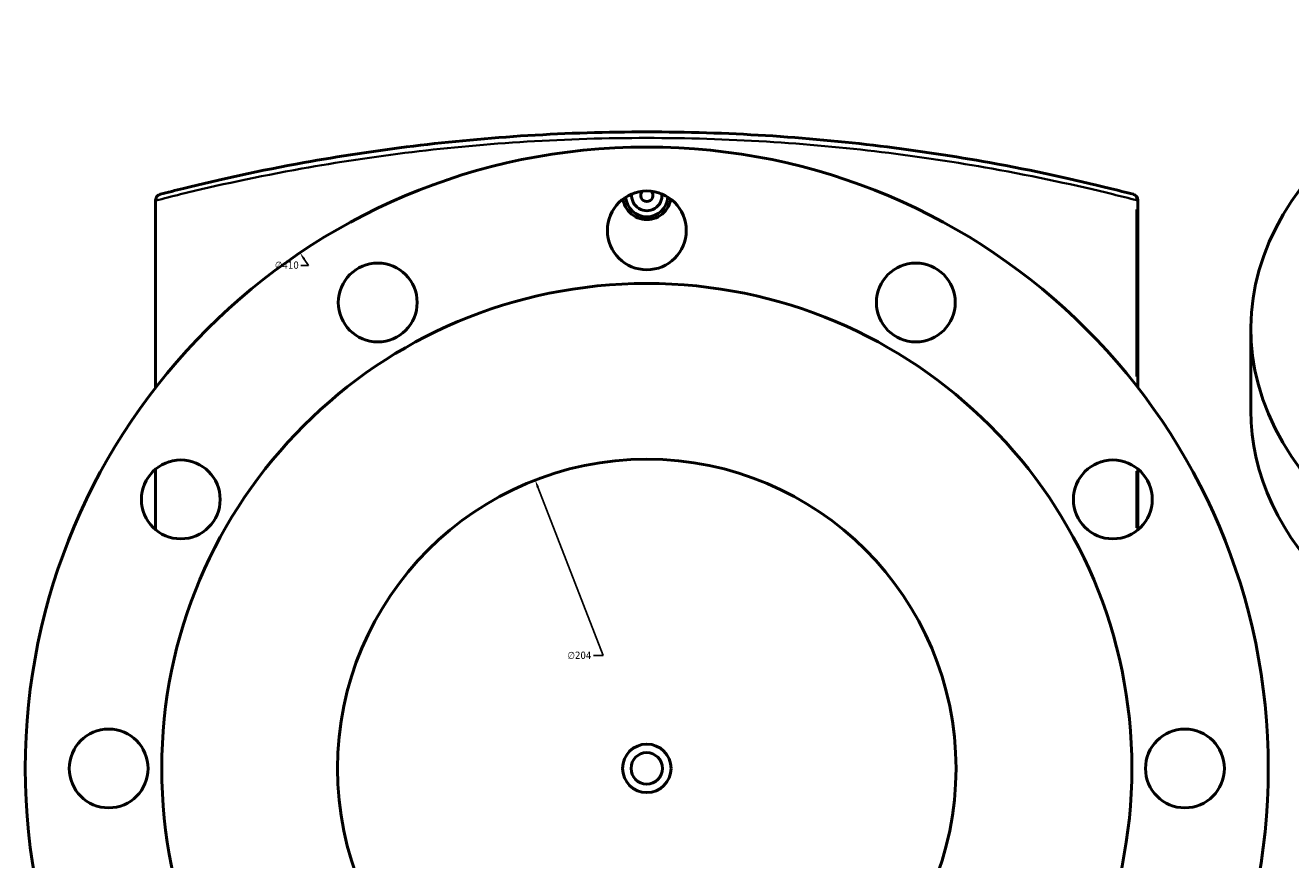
# Model space of a CAD drawing. Header units: millimetres. Extents: x -579 to 1116, y -250 to 929.
# Tile 8 of 10: x 259 to 677, y 629 to 904. Entities that reach past the tile are written whole.
import ezdxf

# ---------------------------------------------------------------- set-up
doc = ezdxf.new("R2010")
doc.units = ezdxf.units.MM
for name, color, linetype, lineweight in [('Dimension (ANSI)', 7, 'Continuous', 25), ('Visible (ANSI)', 7, 'Continuous', 50), ('Visible Narrow (ANSI)', 7, 'Continuous', 35)]:
    doc.layers.add(name, color=color, linetype=linetype, lineweight=lineweight)
doc.styles.add('Note Text (ANSI)', font='tahoma.ttf')
doc.dimstyles.new('Default - mm (ANSI)', dxfattribs={"dimtxt": 2.4, "dimasz": 2.5, "dimexe": 3.175, "dimexo": 1.6002, "dimgap": 0.8, "dimtad": 0, "dimtoh": 1, "dimdec": 0, "dimrnd": 1e-08, "dimzin": 4, "dimdsep": 46, "dimtxsty": 'Note Text (ANSI)', "dimcen": 0.09, "dimdle": 10, "dimclrd": 256, "dimclre": 256, "dimclrt": 5, "dimadec": 1, "dimazin": 1, "dimtfac": 1.27, "dimtofl": 0, "dimtmove": 0, "dimatfit": 3, "dimfxl": 1, "dimtolj": 1, "dimtzin": 4, "dimlwd": -1, "dimlwe": -1, "dimarcsym": 0})

# ---------------------------------------------------------------- blocks, each defined once
blk = doc.blocks.new('*D7')
at = {"layer": 'Defpoints', "color": 0, "transparency": 16777216}
for p in [(427.65, 753.83), (501.32, 563.6)]:
    blk.add_point(p, dxfattribs=at)
at = {"layer": 'Dimension (ANSI)', "transparency": 16777216}
for p, q in [((450.06, 695.94), (428.55, 751.5)), ((446.92, 695.94), (450.06, 695.94))]:
    blk.add_line(p, q, dxfattribs=at)
blk.add_solid([(428.94, 751.65), (428.16, 751.35), (427.65, 753.83)], dxfattribs=at)
at = {"layer": 'Dimension (ANSI)', "color": 5, "transparency": 16777216, "insert": (438.32, 697.24), "char_height": 2.4, "attachment_point": 1, "style": 'Note Text (ANSI)'}
blk.add_mtext('\\A1;∅204', dxfattribs=at)
blk = doc.blocks.new('*D8')
at = {"layer": 'Defpoints', "color": 0, "transparency": 16777216}
for p in [(350.07, 828.82), (578.9, 488.61)]:
    blk.add_point(p, dxfattribs=at)
at = {"layer": 'Dimension (ANSI)', "transparency": 16777216}
for p, q in [((352.86, 824.67), (351.47, 826.74)), ((350.36, 824.67), (352.86, 824.67))]:
    blk.add_line(p, q, dxfattribs=at)
blk.add_solid([(351.81, 826.97), (351.12, 826.51), (350.07, 828.82)], dxfattribs=at)
at = {"layer": 'Dimension (ANSI)', "color": 5, "transparency": 16777216, "insert": (341.82, 825.96), "char_height": 2.4, "attachment_point": 1, "style": 'Note Text (ANSI)'}
blk.add_mtext('\\A1;∅410', dxfattribs=at)

msp = doc.modelspace()

# ---------------------------------------------------------------- linework, layer by layer
at = {"layer": 'Visible (ANSI)'}
for p, q in [((302.48, 846.17), (302.48, 846.04)), ((302.48, 784.34), (302.48, 846.04)), ((626.48, 784.34), (626.48, 846.17)), ((663.7, 776.78), (663.7, 803.72)), ((302.48, 737.44), (302.48, 757.48)), ((626.48, 737.44), (626.48, 757.48))]:
    msp.add_line(p, q, dxfattribs=at)
for centre, radius in [((464.48, 658.71), 205), ((464.48, 836.21), 13), ((375.73, 812.43), 13), ((553.23, 812.43), 13), ((464.48, 658.71), 160), ((310.76, 747.46), 13), ((464.48, 658.71), 102), ((618.2, 747.46), 13), ((286.98, 658.71), 13), ((641.98, 658.71), 13), ((464.48, 658.71), 8), ((464.48, 658.71), 5.2)]:
    msp.add_circle(centre, radius, dxfattribs=at)
for centre, radius, start, end in [((464.48, 847.71), 5, 174.1356, 5.8644), ((464.48, 847.71), 2, 134.6057, 45.3943), ((624.48, 846.17), 2, 0, 75.3673), ((464.48, 847.71), 7, 184.3637, 355.6363)]:
    msp.add_arc(centre, radius, start, end, dxfattribs=at)
for centre, start_param, end_param in [((868.7, 803.72), 5.274453, 10.43351), ((868.7, 776.78), 0, 3.141593)]:
    msp.add_ellipse(centre, major_axis=(-205, 0), ratio=0.57735, start_param=start_param, end_param=end_param, dxfattribs=at)
for points, knots in [([(624.99, 848.11), (622.5, 848.76), (619.93, 849.41), (605.39, 853.01), (592.03, 855.95), (566.13, 860.64), (554.02, 862.5), (529.23, 865.52), (516.58, 866.71), (490.78, 868.3), (477.63, 868.71), (464.48, 868.71), (451.34, 868.71), (438.19, 868.3), (412.39, 866.71), (399.74, 865.52), (374.94, 862.5), (362.84, 860.64), (336.93, 855.95), (323.57, 853.01), (309.03, 849.41), (306.47, 848.76), (303.98, 848.11)], [7.044742, 7.044742, 7.044742, 7.044742, 8.190071, 8.190071, 13.357308, 13.357308, 17.424773, 17.424773, 21.356136, 21.356136, 25.287504, 25.287504, 25.287504, 29.218872, 29.218872, 33.150235, 33.150235, 37.217697, 37.217697, 42.385692, 42.385692, 43.530362, 43.530362, 43.530362, 43.530362]), ([(302.48, 846.17), (302.48, 846.42), (302.53, 846.66), (302.71, 847.13), (302.85, 847.35), (303.15, 847.67), (303.29, 847.79), (303.62, 847.98), (303.79, 848.06), (303.97, 848.1), (303.98, 848.1), (303.98, 848.11)], [-0.2745333, -0.2745333, -0.2745333, -0.2745333, -0.199716, -0.199716, -0.1201343, -0.1201343, -0.0603658, -0.0603658, 0, 0, 0.0006791, 0.0006791, 0.0006791, 0.0006791]), ([(472.34, 846.57), (472.24, 845.93), (472.07, 845.29), (471.41, 843.7), (470.8, 842.81), (469.39, 841.4), (468.5, 840.79), (466.54, 839.98), (465.48, 839.79), (463.49, 839.79), (462.42, 839.98), (460.47, 840.79), (459.58, 841.4), (458.17, 842.81), (457.55, 843.7), (456.89, 845.29), (456.72, 845.93), (456.63, 846.57)], [2.50337, 2.50337, 2.50337, 2.50337, 2.690018, 2.690018, 2.988958, 2.988958, 3.287787, 3.287787, 3.586617, 3.586617, 3.885446, 3.885446, 4.184276, 4.184276, 4.483216, 4.483216, 4.669864, 4.669864, 4.669864, 4.669864])]:
    msp.add_open_spline(points, degree=3, knots=knots, dxfattribs=at)
at = {"layer": 'Visible Narrow (ANSI)'}
for p, q in [((625.99, 843.11), (625.99, 788.03)), ((626.48, 846.17), (626.03, 846.17)), ((625.99, 756.83), (625.99, 738.09))]:
    msp.add_line(p, q, dxfattribs=at)
msp.add_ellipse((624.48, 846.17), major_axis=(0.51, 1.94), ratio=0.74026, start_param=4.972304, end_param=6.214192, dxfattribs=at)
msp.add_open_spline([(302.48, 846.04), (305.14, 846.73), (307.89, 847.43), (322.69, 851.06), (336.14, 853.99), (362.21, 858.66), (374.39, 860.52), (399.34, 863.53), (412.07, 864.71), (438.03, 866.3), (451.26, 866.71), (464.48, 866.71), (477.71, 866.71), (490.94, 866.3), (516.9, 864.71), (529.63, 863.53), (554.58, 860.52), (566.76, 858.66), (592.82, 853.99), (606.27, 851.06), (620.9, 847.47), (623.48, 846.82), (625.99, 846.17)], degree=3, knots=[-43.606303, -43.606303, -43.606303, -43.606303, -42.385692, -42.385692, -37.217697, -37.217697, -33.150235, -33.150235, -29.218872, -29.218872, -25.287504, -25.287504, -25.287504, -21.356136, -21.356136, -17.424773, -17.424773, -13.357308, -13.357308, -8.190071, -8.190071, -7.044742, -7.044742, -7.044742, -7.044742], dxfattribs=at)

# ---------------------------------------------------------------- dimensions: what is measured, and where the dimension line sits
at = {"layer": 'Dimension (ANSI)'}
for p1, p2, picture, middle in [((578.9, 488.61), (350.07, 828.82), '*D8', (345.69, 824.67)), ((501.32, 563.6), (427.65, 753.83), '*D7', (442.22, 695.94))]:
    dim = msp.add_diameter_dim_2p(p1=p1, p2=p2, dimstyle='Default - mm (ANSI)', override={"dimgap": 0.8, "dimtih": 1, "dimdec": 0, "dimlfac": 1, "dimtol": 0, "dimlim": 0, "dimtp": 0, "dimtm": 0, "dimtdec": 2}, dxfattribs=at)
    dim.commit()
    dim.dimension.update_dxf_attribs({"geometry": picture, "text_midpoint": middle, "dimtype": 163})

doc.saveas('drawing.dxf')
